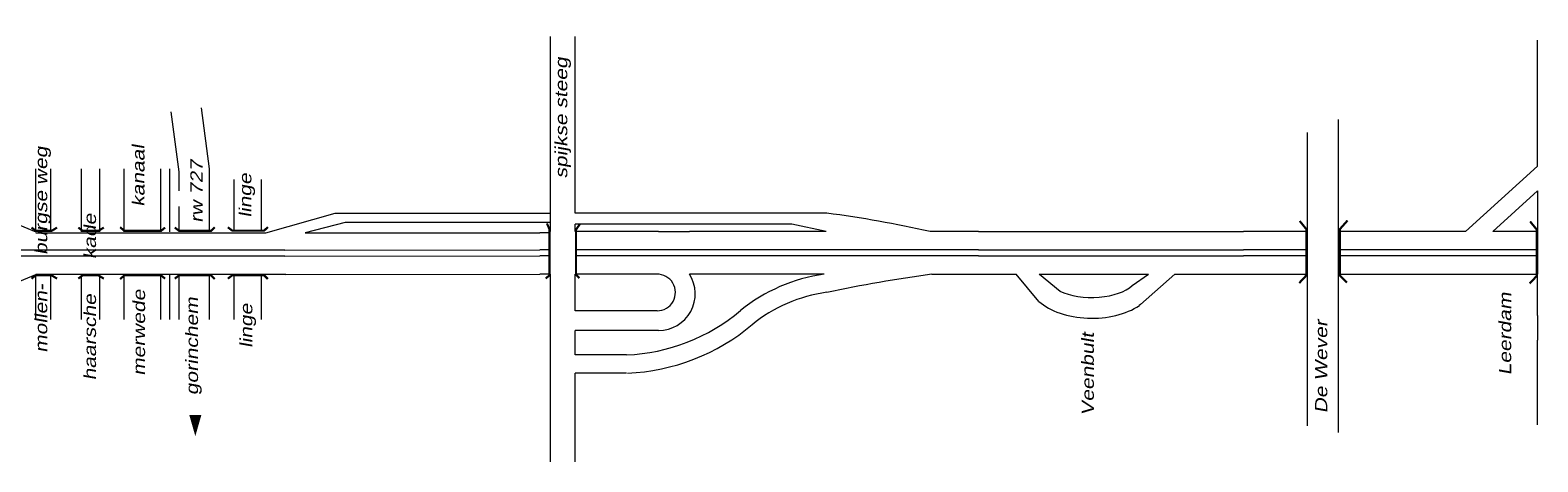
# Model space of a CAD drawing. Header units: metres. Extents: x 534 to 2631, y -2348 to -1484.
# Tile 9 of 13: x 1881 to 2066, y -1873 to -1820. Entities that reach past the tile are written whole.
import ezdxf

# ---------------------------------------------------------------- set-up
doc = ezdxf.new("R2010")
doc.units = ezdxf.units.M
doc.layers.get('0').update_dxf_attribs({"lineweight": 0})
doc.layers.add('STROOI', color=7, linetype='Continuous', lineweight=0)
doc.layers.add('Text', color=7, linetype='Continuous', lineweight=0)
doc.styles.add('ISO25', font='ARIALN.TTF', dxfattribs={"width": 1.5, "oblique": 10})

msp = doc.modelspace()

# ---------------------------------------------------------------- linework, layer by layer
at = {"ltscale": 0.5}
for p, q in [((2041.79, -1850.14), (2041.79, -1831.13)), ((1947.92, -1834.94), (1947.92, -1832.69)), ((2037.95, -1832.71), (2037.95, -1868.8)), ((1947.92, -1840.39), (1947.92, -1837.96)), ((1918.38, -1842.67), (1909.88, -1845.09)), ((1919.68, -1843.8), (1914.76, -1845.06)), ((1944.89, -1842.67), (1918.38, -1842.67)), ((1944.8, -1843.8), (1919.68, -1843.8)), ((1978.88, -1842.64), (1947.92, -1842.64)), ((1974.59, -1843.98), (1947.92, -1843.98)), ((1978.78, -1844.89), (1974.59, -1843.98)), ((1909.88, -1845.09), (1909.84, -1845.1)), ((1914.76, -1845.06), (1943.59, -1845.06)), ((1958.17, -1844.89), (1961.99, -1844.89)), ((1997.52, -1844.89), (2030.12, -1844.89)), ((2066.26, -1844.97), (2066.26, -1850.14)), ((1912.24, -1847.18), (1943.59, -1847.13)), ((1912.24, -1847.93), (1943.59, -1847.88)), ((1997.52, -1847.13), (2030.12, -1847.13)), ((1997.52, -1847.88), (2030.12, -1847.88)), ((1912.38, -1850.18), (1943.59, -1850.14)), ((1997.52, -1850.14), (2002.17, -1850.14)), ((2002.17, -1850.14), (2002.17, -1850.14)), ((2004.96, -1853.5), (2002.17, -1850.14)), ((2004.98, -1850.14), (2018.45, -1850.14)), ((2005.02, -1850.17), (2004.98, -1850.14)), ((2007.56, -1852.25), (2005.02, -1850.17)), ((2016.41, -1851.55), (2018.45, -1850.14)), ((2017.45, -1853.86), (2021.68, -1850.14)), ((2021.68, -1850.14), (2030.12, -1850.14)), ((2021.68, -1850.14), (2021.68, -1850.14)), ((2057.32, -1850.14), (2060.67, -1850.14)), ((2017.45, -1853.86), (2017.3, -1854)), ((2066.26, -1855.21), (2066.26, -1858.25))]:
    msp.add_line(p, q, dxfattribs=at)
for centre, major_axis, ratio, start_param, end_param in [((2011.46, -1850.44), (-5.5, 0), 0.465116, 7.058853, 8.975106), ((2011.46, -1850.89), (-7.84, 0), 0.595222, 6.877331, 8.695252)]:
    msp.add_ellipse(centre, major_axis=major_axis, ratio=ratio, start_param=start_param, end_param=end_param, dxfattribs=at)
at = {"layer": 'STROOI', "color": 7}
for p, q in [((1944.92, -1831.86), (1944.92, -1820.91)), ((1947.92, -1832.69), (1947.92, -1820.91)), ((2066.26, -1836.86), (2066.26, -1821.37)), ((1899.25, -1837.56), (1898.25, -1830.17)), ((1903, -1837.2), (1901.99, -1829.7)), ((1944.92, -1844.88), (1944.92, -1831.86)), ((1947.92, -1837.96), (1947.92, -1834.94)), ((2066.26, -1836.86), (2057.41, -1844.89)), ((1881.61, -1844.93), (1881.61, -1837.2)), ((1883.49, -1844.93), (1883.49, -1837.2)), ((1887.24, -1844.93), (1887.24, -1837.2)), ((1889.49, -1844.93), (1889.49, -1837.2)), ((1892.49, -1844.93), (1892.49, -1837.2)), ((1897, -1844.93), (1897, -1837.2)), ((1898.12, -1844.93), (1898.12, -1837.2)), ((1899.25, -1839.88), (1899.25, -1837.56)), ((1903, -1844.93), (1903, -1837.2)), ((1906, -1844.91), (1906, -1838.51)), ((1909.38, -1844.91), (1909.38, -1838.51)), ((1947.92, -1842.64), (1947.92, -1840.39)), ((2066.26, -1839.9), (2060.75, -1844.89)), ((2066.26, -1839.9), (2066.26, -1844.97)), ((1874.38, -1841.93), (1881.61, -1844.93)), ((1899.25, -1844.93), (1899.25, -1841.81)), ((1947.92, -1844.88), (1947.92, -1843.98)), ((1909.84, -1845.1), (1881.61, -1845.1)), ((1944.92, -1845.06), (1943.59, -1845.06)), ((1958.17, -1844.89), (1947.92, -1844.89)), ((1978.78, -1844.89), (1961.99, -1844.89)), ((1997.52, -1844.89), (1991.57, -1844.89)), ((2038.04, -1844.89), (2030.12, -1844.89)), ((2057.41, -1844.89), (2041.79, -1844.89)), ((2066.26, -1844.89), (2060.75, -1844.89)), ((1912.24, -1847.18), (1848.43, -1847.18)), ((1912.24, -1847.93), (1848.43, -1847.93)), ((1944.78, -1847.13), (1943.59, -1847.13)), ((1944.78, -1847.88), (1943.59, -1847.88)), ((1997.52, -1847.13), (1948.07, -1847.13)), ((1997.52, -1847.88), (1948.07, -1847.88)), ((2038.04, -1847.13), (2030.12, -1847.13)), ((2038.04, -1847.88), (2030.12, -1847.88)), ((2066.26, -1847.13), (2041.79, -1847.13)), ((2066.26, -1847.88), (2041.79, -1847.88)), ((1874.38, -1853.18), (1881.61, -1850.18)), ((1912.38, -1850.18), (1881.61, -1850.18)), ((1881.61, -1855.71), (1881.61, -1850.18)), ((1883.49, -1855.71), (1883.49, -1850.18)), ((1887.24, -1855.71), (1887.24, -1850.18)), ((1889.49, -1855.71), (1889.49, -1850.18)), ((1892.49, -1855.71), (1892.49, -1850.18)), ((1897, -1855.71), (1897, -1850.18)), ((1898.12, -1855.71), (1898.12, -1850.18)), ((1899.25, -1855.71), (1899.25, -1850.18)), ((1903, -1855.71), (1903, -1850.18)), ((1906, -1855.71), (1906, -1850.18)), ((1909.38, -1855.71), (1909.38, -1850.18)), ((1944.92, -1850.14), (1943.59, -1850.14)), ((1944.92, -1873.21), (1944.92, -1850.14)), ((1958.09, -1850.14), (1947.92, -1850.14)), ((1947.92, -1854.64), (1947.92, -1850.14)), ((1978.57, -1850.14), (1961.99, -1850.14)), ((1991.8, -1850.14), (1997.52, -1850.14)), ((2030.12, -1850.14), (2038.04, -1850.14)), ((2041.79, -1850.14), (2057.32, -1850.14)), ((2041.79, -1869.62), (2041.79, -1850.14)), ((2060.67, -1850.14), (2066.26, -1850.14)), ((2066.26, -1855.21), (2066.26, -1850.14)), ((1958.02, -1854.64), (1947.92, -1854.64)), ((1958.2, -1857.06), (1947.92, -1857.06)), ((1947.92, -1860.07), (1947.92, -1857.06)), ((2066.26, -1868.68), (2066.26, -1858.25)), ((1954.27, -1860.07), (1947.92, -1860.07)), ((1954.27, -1862.32), (1947.92, -1862.32)), ((1947.92, -1873.21), (1947.92, -1862.32))]:
    msp.add_line(p, q, dxfattribs=at)
at = {"layer": 'STROOI', "color": 7, "const_width": 0.263}
for points in [[(1884.24, -1844.41), (1883.58, -1844.81), (1881.63, -1844.81), (1881.1, -1844.41)], [(1889.99, -1844.41), (1889.33, -1844.81), (1887.38, -1844.81), (1886.85, -1844.41)], [(1897.52, -1844.41), (1897.03, -1844.81), (1892.52, -1844.81), (1891.99, -1844.37)], [(1903.62, -1844.37), (1903.18, -1844.81), (1899.24, -1844.81), (1898.71, -1844.41)], [(1910.16, -1844.34), (1909.71, -1844.78), (1905.77, -1844.78), (1905.24, -1844.38)], [(1944.32, -1850.68), (1944.78, -1850.27), (1944.78, -1844.62), (1944.47, -1843.9)], [(1948.45, -1850.63), (1948.04, -1850.17), (1948.04, -1844.67), (1948.51, -1844)], [(2036.96, -1851.23), (2037.83, -1850.3), (2037.83, -1844.6), (2037.02, -1843.6)], [(2042.84, -1851.17), (2041.96, -1850.3), (2041.96, -1844.6), (2042.9, -1843.54)], [(2065.29, -1851.29), (2066.17, -1850.35), (2066.17, -1844.66), (2065.35, -1843.66)], [(1884.24, -1850.69), (1883.58, -1850.29), (1881.63, -1850.29), (1881.1, -1850.69)], [(1889.99, -1850.69), (1889.33, -1850.29), (1887.38, -1850.29), (1886.85, -1850.69)], [(1897.52, -1850.69), (1897.03, -1850.29), (1892.52, -1850.29), (1891.99, -1850.74)], [(1903.62, -1850.74), (1903.18, -1850.29), (1899.24, -1850.29), (1898.71, -1850.69)], [(1910.16, -1850.74), (1909.71, -1850.29), (1905.77, -1850.29), (1905.24, -1850.69)]]:
    msp.add_lwpolyline(points, dxfattribs=at)
at = {"layer": 'STROOI', "color": 7}
for centre, radius, start, end in [((1960.47, -1982.93), 141.49, 77.3021, 82.5245), ((1958.02, -1852.39), 2.25, 270, 91.7731), ((1958.2, -1852.56), 4.5, 270, 32.5806), ((1981.45, -1870.87), 20.93, 97.9122, 129.0324), ((2018.75, -2044.95), 196.66, 97.8772, 101.697), ((1981.45, -1870.87), 18.68, 97.9122, 129.0324), ((1953.25, -1836.76), 23.33, 272.5044, 310.0798), ((1953.25, -1836.76), 25.58, 272.5044, 310.0798)]:
    msp.add_arc(centre, radius, start, end, dxfattribs=at)
at = {"layer": 'Text'}
msp.add_lwpolyline([(1901.24, -1867.44, 1.5, 0, 0), (1901.24, -1870.05, 0, 0, 0)], format="xyseb", dxfattribs=at)

# ---------------------------------------------------------------- texts
at = {"layer": 'Text', "style": 'ISO25', "oblique": 10, "width": 1.5}
for s, p in [('spijkse steeg', (1946.97, -1838.37)), ('mollen-     burgse weg', (1883.03, -1859.8)), ('kanaal', (1894.99, -1841.84)), ('rw 727', (1902.13, -1843.82)), ('linge', (1908.13, -1843.18)), ('haarsche      kade', (1889.03, -1863.19)), ('merwede', (1895.06, -1862.63)), ('gorinchem', (1901.57, -1865.01)), ('Leerdam', (2063.02, -1862.56)), ('linge', (1908.25, -1859.21)), ('Veenbult', (2011.71, -1867.52)), ('De Wever', (2040.41, -1867.24))]:
    msp.add_text(s, height=1.5, rotation=90, dxfattribs=at).set_placement(p)

doc.saveas('drawing.dxf')
